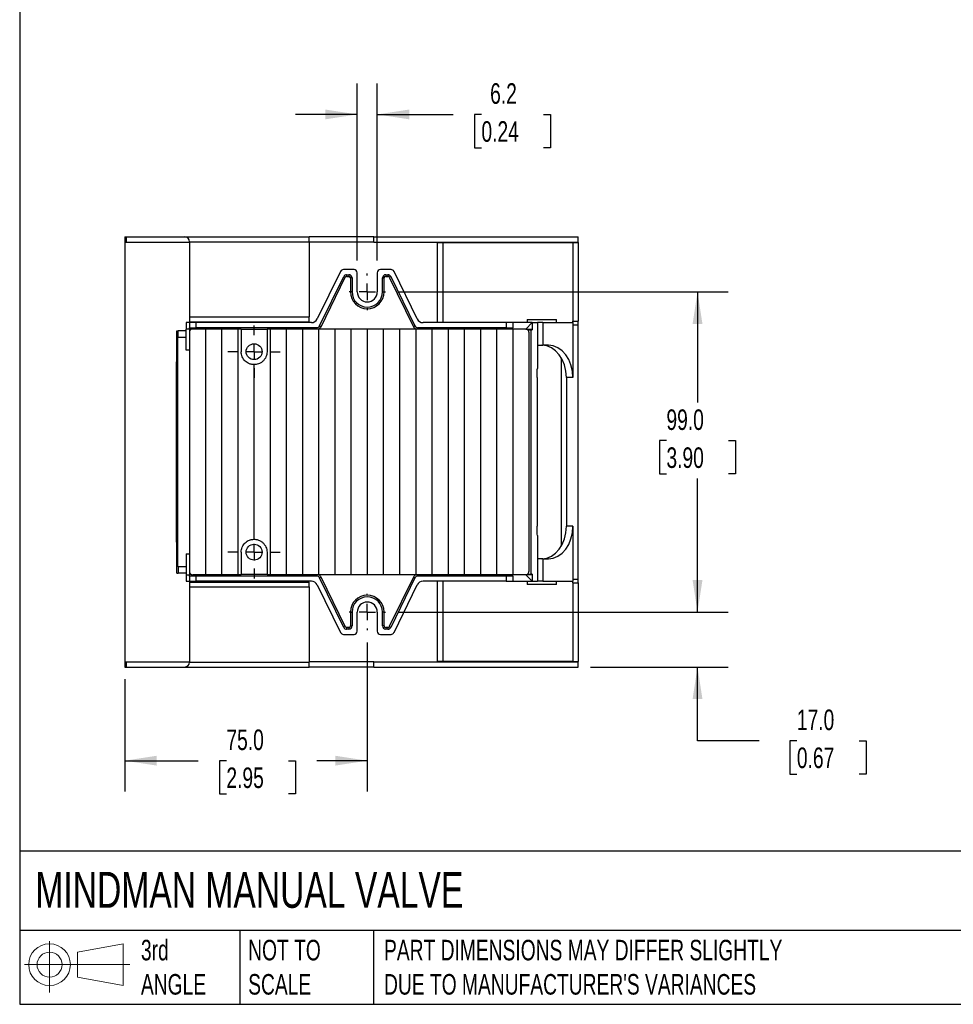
# Model space of a CAD drawing. Header units: millimetres. Extents: x 19 to 819, y 19 to 629.
# Tile 1 of 5: x 19 to 308, y 19 to 324. Entities that reach past the tile are written whole.
import ezdxf

# ---------------------------------------------------------------- set-up
doc = ezdxf.new("R2010")
doc.units = ezdxf.units.MM
doc.header["$LTSCALE"] = 3
doc.linetypes.add('SLD-Center', pattern=[19.05, 15.24, -1.27, 1.27, -1.27])
doc.linetypes.add('SLD-Solid', pattern=[0])
doc.layers.add('CENTER', color=40, linetype='SLD-Center')
doc.layers.add('SLD-DEFPOINTS', color=7, linetype='Continuous')
doc.layers.add('DIMENSIONS', color=140, linetype='SLD-Solid', lineweight=25)
doc.layers.add('TEXT', color=140, linetype='SLD-Solid', lineweight=25)
doc.styles.add('SLDTEXTSTYLE0', font='TXT', dxfattribs={"width": 0.7})
doc.dimstyles.new('SLDDIMSTYLE0', dxfattribs={"dimtxt": 6.474023, "dimasz": 9.906, "dimexe": 0, "dimexo": 0.0625, "dimgap": 1.618506, "dimtad": 0, "dimtih": 1, "dimtoh": 1, "dimdec": 1, "dimrnd": 1e-09, "dimzin": 12, "dimdsep": 46, "dimtxsty": 'SLDTEXTSTYLE0', "dimsah": 1, "dimcen": 0.09, "dimadec": 0, "dimazin": 3, "dimtfac": 1, "dimtdec": 1, "dimtmove": 0, "dimatfit": 0, "dimfxl": 0, "dimfrac": 2, "dimtolj": 1, "dimtzin": 12, "dimarcsym": 0})
doc.dimstyles.new('SLDDIMSTYLE1', dxfattribs={"dimtxt": 6.474023, "dimasz": 9.906, "dimexe": 0, "dimexo": 0.0625, "dimgap": 1.618506, "dimtad": 0, "dimtih": 1, "dimtoh": 1, "dimdec": 1, "dimrnd": 1e-09, "dimzin": 4, "dimdsep": 46, "dimtxsty": 'SLDTEXTSTYLE0', "dimsah": 1, "dimcen": 0.09, "dimadec": 0, "dimazin": 1, "dimtfac": 1, "dimtdec": 1, "dimtofl": 0, "dimtmove": 0, "dimatfit": 3, "dimfxl": 0, "dimfrac": 2, "dimtolj": 1, "dimtzin": 12, "dimarcsym": 0})
doc.dimstyles.new('SLDDIMSTYLE4', dxfattribs={"dimtxt": 6.474023, "dimasz": 9.906, "dimexe": 0, "dimexo": 0.0625, "dimgap": 1.618506, "dimtad": 0, "dimtih": 1, "dimtoh": 1, "dimdec": 1, "dimrnd": 1e-09, "dimzin": 4, "dimdsep": 46, "dimtxsty": 'SLDTEXTSTYLE0', "dimsah": 1, "dimcen": 0.09, "dimadec": 0, "dimazin": 1, "dimtfac": 1, "dimtdec": 1, "dimtmove": 0, "dimatfit": 0, "dimfxl": 0, "dimfrac": 2, "dimtolj": 1, "dimtzin": 12, "dimarcsym": 0})

# ---------------------------------------------------------------- blocks, each defined once
blk = doc.blocks.new('Block11')
at = {"color": 7, "linetype": 'SLD-Solid', "lineweight": 18}
for p, q in [((7.77, 15.93), (7.77, 0)), ((16.44, 12.5), (30.53, 15.1)), ((16.44, 4.79), (16.44, 12.5)), ((30.53, 15.1), (30.53, 2.19)), ((0, 8.65), (32.62, 8.65)), ((16.44, 4.79), (30.53, 2.19))]:
    blk.add_line(p, q, dxfattribs=at)
for radius in [6.45, 3.86]:
    blk.add_circle((7.77, 8.65), radius, dxfattribs=at)
blk = doc.blocks.new('Block12')
at = {"layer": 'SLD-DEFPOINTS'}
blk.add_blockref('Block11', (0, 0), dxfattribs=at)
blk = doc.blocks.new('_D_11')
at = {"layer": 'DIMENSIONS'}
for p, q in [((136, 239.35), (238.22, 239.35)), ((228.69, 239.35), (228.69, 205.1)), ((219.08, 193.37), (216.9, 193.37)), ((216.9, 193.37), (216.9, 183.08)), ((238.31, 193.37), (240.49, 193.37)), ((240.49, 193.37), (240.49, 183.08)), ((216.9, 183.08), (219.08, 183.08)), ((240.49, 183.08), (238.31, 183.08)), ((228.69, 140.35), (228.69, 181.63)), ((136, 140.35), (238.22, 140.35))]:
    blk.add_line(p, q, dxfattribs=at)
for points in [[(228.69, 239.35), (227.17, 229.44), (230.22, 229.44)], [(228.69, 140.35), (230.22, 150.25), (227.17, 150.25)]]:
    blk.add_solid(points, dxfattribs=at)
at = {"layer": 'DIMENSIONS', "char_height": 6.35, "attachment_point": 1, "style": 'SLDTEXTSTYLE0'}
for s, insert in [('99.0', (219.08, 203)), ('3.90', (219.08, 191.26))]:
    blk.add_mtext(s, dxfattribs=dict(at, insert=insert))
blk = doc.blocks.new('_D_12')
at = {"layer": 'DIMENSIONS'}
for p, q in [((123.45, 249.06), (123.45, 303.75)), ((129.65, 249.06), (129.65, 303.75)), ((123.45, 294.22), (104.4, 294.22)), ((129.65, 294.22), (153.08, 294.22)), ((161.86, 294.22), (159.68, 294.22)), ((159.68, 294.22), (159.68, 283.93)), ((181.1, 294.22), (183.27, 294.22)), ((183.27, 294.22), (183.27, 283.93)), ((159.68, 283.93), (161.86, 283.93)), ((183.27, 283.93), (181.1, 283.93))]:
    blk.add_line(p, q, dxfattribs=at)
for points in [[(123.45, 294.22), (113.54, 295.74), (113.54, 292.7)], [(129.65, 294.22), (139.55, 292.7), (139.55, 295.74)]]:
    blk.add_solid(points, dxfattribs=at)
at = {"layer": 'DIMENSIONS', "char_height": 6.35, "attachment_point": 1, "style": 'SLDTEXTSTYLE0'}
for s, insert in [('6.2', (164.55, 303.86)), ('0.24', (161.86, 292.12))]:
    blk.add_mtext(s, dxfattribs=dict(at, insert=insert))
blk = doc.blocks.new('_D_13')
at = {"layer": 'DIMENSIONS'}
for p, q in [((228.69, 140.35), (228.69, 159.4)), ((136, 140.35), (238.22, 140.35)), ((195.56, 123.35), (238.22, 123.35)), ((228.69, 100.55), (228.69, 123.35)), ((247.74, 100.55), (228.69, 100.55)), ((259.42, 100.55), (257.24, 100.55)), ((257.24, 100.55), (257.24, 90.26)), ((278.66, 100.55), (280.83, 100.55)), ((280.83, 100.55), (280.83, 90.26)), ((257.24, 90.26), (259.42, 90.26)), ((280.83, 90.26), (278.66, 90.26))]:
    blk.add_line(p, q, dxfattribs=at)
for points in [[(228.69, 140.35), (230.22, 150.25), (227.17, 150.25)], [(228.69, 123.35), (227.17, 113.44), (230.22, 113.44)]]:
    blk.add_solid(points, dxfattribs=at)
at = {"layer": 'DIMENSIONS', "char_height": 6.35, "attachment_point": 1, "style": 'SLDTEXTSTYLE0'}
for s, insert in [('17.0', (259.42, 110.19)), ('0.67', (259.42, 98.45))]:
    blk.add_mtext(s, dxfattribs=dict(at, insert=insert))
blk = doc.blocks.new('_D_14')
at = {"layer": 'DIMENSIONS'}
for p, q in [((126.55, 130.9), (126.55, 84.86)), ((51.55, 119.54), (51.55, 84.86)), ((51.55, 94.38), (74.21, 94.38)), ((82.98, 94.38), (80.81, 94.38)), ((80.81, 94.38), (80.81, 84.09)), ((102.22, 94.38), (104.4, 94.38)), ((104.4, 94.38), (104.4, 84.09)), ((126.55, 94.38), (110.99, 94.38)), ((80.81, 84.09), (82.98, 84.09)), ((104.4, 84.09), (102.22, 84.09))]:
    blk.add_line(p, q, dxfattribs=at)
for points in [[(51.55, 94.38), (61.45, 92.86), (61.45, 95.91)], [(126.55, 94.38), (116.64, 95.91), (116.64, 92.86)]]:
    blk.add_solid(points, dxfattribs=at)
at = {"layer": 'DIMENSIONS', "char_height": 6.35, "attachment_point": 1, "style": 'SLDTEXTSTYLE0'}
for s, insert in [('75.0', (82.98, 104.02)), ('2.95', (82.98, 92.28))]:
    blk.add_mtext(s, dxfattribs=dict(at, insert=insert))
blk = doc.blocks.new('SW_CENTERMARKSYMBOL_9')
at = {"layer": 'CENTER', "color": 0}
for p, q in [((0, 5.08), (0, 8.09)), ((-5.08, 0), (-8.09, 0)), ((0, 0), (-2.54, 0)), ((0, 0), (0, 2.54)), ((0, 0), (0, -2.54)), ((0, 0), (2.54, 0)), ((5.08, 0), (8.09, 0)), ((0, -5.08), (0, -8.09))]:
    blk.add_line(p, q, dxfattribs=at)
blk = doc.blocks.new('SW_CENTERMARKSYMBOL_10')
at = {"layer": 'CENTER', "color": 0}
for p, q in [((0, 5.08), (0, 8.09)), ((-5.08, 0), (-8.09, 0)), ((0, 0), (-2.54, 0)), ((0, 0), (0, 2.54)), ((0, 0), (0, -2.54)), ((0, 0), (2.54, 0)), ((5.08, 0), (8.09, 0)), ((0, -5.08), (0, -8.09))]:
    blk.add_line(p, q, dxfattribs=at)
blk = doc.blocks.new('SW_CENTERMARKSYMBOL_11')
at = {"layer": 'CENTER', "color": 0}
for p, q in [((0, 5.08), (0, 5.64)), ((-5.08, 0), (-5.64, 0)), ((0, 0), (-2.54, 0)), ((0, 0), (0, 2.54)), ((0, 0), (0, -2.54)), ((0, 0), (2.54, 0)), ((5.08, 0), (5.64, 0)), ((0, -5.08), (0, -5.64))]:
    blk.add_line(p, q, dxfattribs=at)
blk = doc.blocks.new('SW_CENTERMARKSYMBOL_12')
at = {"layer": 'CENTER', "color": 0}
for p, q in [((0, 5.08), (0, 5.64)), ((-5.08, 0), (-5.64, 0)), ((0, 0), (-2.54, 0)), ((0, 0), (0, 2.54)), ((0, 0), (0, -2.54)), ((0, 0), (2.54, 0)), ((5.08, 0), (5.64, 0)), ((0, -5.08), (0, -5.64))]:
    blk.add_line(p, q, dxfattribs=at)

msp = doc.modelspace()

# ---------------------------------------------------------------- linework, layer by layer
for p, q in [((51.55, 256.35), (51.55, 254.75)), ((51.55, 256.35), (51.99, 256.35)), ((51.99, 256.35), (51.99, 254.75)), ((51.99, 256.35), (70.05, 256.35)), ((70.05, 256.35), (108.55, 256.35)), ((108.55, 254.85), (108.55, 256.35)), ((128.55, 256.35), (108.55, 256.35)), ((128.55, 254.75), (128.55, 256.35)), ((128.55, 256.35), (191.75, 256.35)), ((191.75, 254.75), (191.75, 256.35)), ((51.55, 254.75), (51.99, 254.75)), ((51.55, 254.75), (51.55, 124.95)), ((51.99, 254.75), (71.55, 254.75)), ((71.55, 254.85), (71.55, 254.75)), ((71.55, 254.85), (108.55, 254.85)), ((71.55, 254.75), (71.55, 231.6)), ((108.55, 254.85), (108.55, 231.6)), ((128.55, 254.75), (108.55, 254.75)), ((128.55, 254.75), (191.75, 254.75)), ((148.21, 254.65), (149.91, 254.65)), ((148.21, 254.65), (148.21, 229.85)), ((149.91, 254.65), (190.15, 254.65)), ((149.91, 254.65), (149.91, 229.85)), ((152.32, 254.75), (152.32, 254.65)), ((190.15, 254.65), (191.75, 254.65)), ((190.15, 254.65), (190.15, 230.29)), ((191.75, 254.65), (191.75, 230.29)), ((118.27, 245.68), (111.09, 230.97)), ((111.82, 228.81), (119.27, 244.08)), ((112.27, 228.59), (119.72, 243.86)), ((122.45, 246.25), (119.17, 246.25)), ((119.27, 244.08), (119.72, 243.86)), ((120.17, 244.65), (120.85, 244.65)), ((120.17, 244.65), (120.17, 244.15)), ((120.17, 244.15), (120.85, 244.15)), ((120.85, 244.65), (120.85, 244.15)), ((121.35, 243.65), (121.35, 239.35)), ((121.85, 243.65), (121.35, 243.65)), ((121.85, 243.65), (121.85, 239.35)), ((123.45, 239.35), (123.45, 245.25)), ((129.65, 245.25), (129.65, 239.35)), ((133.92, 246.25), (130.65, 246.25)), ((131.25, 239.35), (131.25, 243.65)), ((131.25, 243.65), (131.75, 243.65)), ((131.75, 239.35), (131.75, 243.65)), ((132.25, 244.65), (132.92, 244.65)), ((132.25, 244.65), (132.25, 244.15)), ((132.25, 244.15), (132.92, 244.15)), ((132.92, 244.65), (132.92, 244.15)), ((133.82, 244.08), (133.37, 243.86)), ((133.37, 243.86), (140.82, 228.59)), ((133.82, 244.08), (141.27, 228.81)), ((142, 230.97), (134.82, 245.68)), ((121.85, 239.35), (121.35, 239.35)), ((131.25, 239.35), (131.75, 239.35)), ((71.55, 231.6), (108.55, 231.6)), ((71.55, 231.6), (71.55, 230.1)), ((108.55, 230.1), (108.55, 231.6)), ((70.55, 229.85), (70.55, 227.85)), ((71.55, 229.85), (70.55, 229.85)), ((71.55, 230.1), (108.55, 230.1)), ((73.55, 229.85), (71.55, 229.85)), ((71.55, 229.85), (71.55, 228.25)), ((73.55, 229.85), (73.55, 228.25)), ((109.3, 229.85), (73.55, 229.85)), ((111.82, 228.81), (112.27, 228.59)), ((141.27, 228.81), (140.82, 228.59)), ((169.55, 229.85), (143.8, 229.85)), ((169.55, 229.85), (169.55, 228.25)), ((171.55, 229.85), (169.55, 229.85)), ((171.55, 229.85), (171.55, 228.25)), ((177.55, 229.85), (171.55, 229.85)), ((177.55, 229.85), (175.55, 227.85)), ((176.05, 230.85), (176.05, 229.85)), ((176.05, 230.85), (179.85, 230.85)), ((177.55, 229.85), (177.55, 227.65)), ((177.55, 229.85), (179.15, 229.85)), ((179.15, 229.85), (179.15, 215.65)), ((180.85, 229.85), (179.15, 229.85)), ((179.85, 230.85), (185.05, 230.85)), ((180.85, 229.85), (180.85, 222.85)), ((180.85, 229.85), (190.15, 229.85)), ((185.05, 229.85), (185.05, 230.85)), ((190.15, 229.85), (190.15, 230.29)), ((190.15, 230.29), (191.75, 230.29)), ((190.15, 229.85), (190.15, 229.18)), ((190.15, 229.18), (190.15, 212.85)), ((190.15, 229.18), (191.75, 229.18)), ((191.75, 229.18), (191.75, 230.29)), ((191.75, 150.51), (191.75, 229.18)), ((67.65, 217.35), (67.65, 227.35)), ((67.65, 227.35), (68.07, 227.35)), ((68, 154.35), (68, 225.35)), ((68.07, 225.35), (68, 225.35)), ((68.07, 225.35), (68.07, 227.35)), ((70.55, 227.35), (68.07, 227.35)), ((68.07, 225.35), (70.55, 225.35)), ((71.55, 227.85), (70.55, 227.85)), ((70.55, 221.35), (70.55, 227.85)), ((71.55, 228.25), (73.55, 228.25)), ((71.55, 227.75), (71.55, 228.25)), ((72.11, 227.75), (71.55, 227.75)), ((71.55, 227.75), (71.55, 226.85)), ((71.55, 226.85), (71.55, 152.85)), ((76.51, 227.85), (72.55, 227.85)), ((110.92, 228.25), (73.55, 228.25)), ((76.51, 227.85), (76.51, 151.85)), ((81.47, 227.85), (76.51, 227.85)), ((81.47, 227.85), (81.47, 151.85)), ((86.47, 227.85), (81.47, 227.85)), ((86.47, 227.85), (86.47, 151.85)), ((87.55, 227.85), (86.47, 227.85)), ((87.55, 227.85), (87.55, 220.85)), ((95.55, 227.75), (87.55, 227.75)), ((96.48, 227.85), (95.55, 227.85)), ((95.55, 227.85), (95.55, 220.85)), ((96.48, 227.85), (96.48, 151.85)), ((101.49, 227.85), (96.48, 227.85)), ((101.49, 227.85), (101.49, 151.85)), ((106.49, 227.85), (101.49, 227.85)), ((106.49, 227.85), (106.49, 151.85)), ((111.49, 227.85), (106.49, 227.85)), ((110.92, 228.25), (110.92, 227.85)), ((111.49, 227.85), (111.49, 151.85)), ((116.5, 227.85), (111.49, 227.85)), ((116.5, 227.85), (116.5, 151.85)), ((121.5, 227.85), (116.5, 227.85)), ((121.5, 227.85), (121.5, 151.85)), ((126.51, 227.85), (121.5, 227.85)), ((126.51, 227.85), (126.51, 151.85)), ((131.51, 227.85), (126.51, 227.85)), ((131.51, 227.85), (131.51, 151.85)), ((136.51, 227.85), (131.51, 227.85)), ((136.51, 227.85), (136.51, 151.85)), ((141.52, 227.85), (136.51, 227.85)), ((141.52, 227.85), (141.52, 151.85)), ((146.52, 227.85), (141.52, 227.85)), ((169.55, 228.25), (142.17, 228.25)), ((142.17, 228.25), (142.17, 227.85)), ((146.52, 227.85), (146.52, 151.85)), ((151.53, 227.85), (146.52, 227.85)), ((151.53, 227.85), (151.53, 151.85)), ((156.53, 227.85), (151.53, 227.85)), ((156.53, 227.85), (156.53, 151.85)), ((161.53, 227.85), (156.53, 227.85)), ((161.53, 227.85), (161.53, 151.85)), ((166.54, 227.85), (161.53, 227.85)), ((166.54, 227.85), (166.54, 151.85)), ((171.54, 227.85), (166.54, 227.85)), ((169.55, 228.25), (171.55, 228.25)), ((171.54, 227.85), (171.54, 151.85)), ((175.55, 227.85), (171.54, 227.85)), ((171.55, 227.85), (171.55, 228.25)), ((175.55, 227.85), (177.55, 227.85)), ((176.15, 227.65), (177.15, 227.65)), ((176.55, 226.85), (176.55, 152.85)), ((177.15, 227.65), (177.15, 152.05)), ((177.15, 227.65), (177.55, 227.65)), ((179.15, 222.85), (180.85, 222.85)), ((182.56, 222.85), (180.85, 222.85)), ((71.55, 221.35), (70.55, 221.35)), ((67.47, 217.35), (67.47, 162.35)), ((67.47, 217.35), (67.65, 217.35)), ((91.48, 216.85), (91.48, 162.85)), ((186.55, 218.97), (186.55, 160.72)), ((179.11, 212.85), (179.11, 166.85)), ((190.15, 212.85), (188.14, 212.85)), ((188.14, 212.85), (188.14, 166.85)), ((190.15, 166.85), (188.14, 166.85)), ((190.15, 166.85), (190.15, 150.51)), ((67.47, 162.35), (67.65, 162.35)), ((67.65, 152.35), (67.65, 162.35)), ((179.15, 164.05), (179.15, 149.85)), ((70.55, 158.35), (71.55, 158.35)), ((70.55, 158.35), (70.55, 151.85)), ((87.55, 158.85), (87.55, 151.85)), ((95.55, 158.85), (95.55, 151.85)), ((180.85, 156.85), (179.15, 156.85)), ((180.85, 156.85), (180.85, 149.85)), ((180.85, 156.85), (182.56, 156.85)), ((67.65, 152.35), (68.07, 152.35)), ((68, 154.35), (68.07, 154.35)), ((68.07, 154.35), (68.07, 152.35)), ((70.55, 154.35), (68.07, 154.35)), ((70.55, 152.35), (68.07, 152.35)), ((71.55, 152.85), (71.55, 151.95)), ((70.55, 151.85), (70.55, 149.85)), ((70.55, 151.85), (71.55, 151.85)), ((70.55, 149.85), (71.55, 149.85)), ((72.11, 151.95), (71.55, 151.95)), ((71.55, 151.45), (71.55, 151.95)), ((73.55, 151.45), (71.55, 151.45)), ((71.55, 151.45), (71.55, 149.85)), ((71.55, 149.85), (73.55, 149.85)), ((71.55, 149.6), (108.55, 149.6)), ((71.55, 149.6), (71.55, 148.1)), ((76.51, 151.85), (72.55, 151.85)), ((73.55, 151.45), (73.55, 149.85)), ((110.92, 151.45), (73.55, 151.45)), ((109.3, 149.85), (73.55, 149.85)), ((81.47, 151.85), (76.51, 151.85)), ((86.47, 151.85), (81.47, 151.85)), ((87.55, 151.85), (86.47, 151.85)), ((95.55, 151.95), (87.55, 151.95)), ((96.48, 151.85), (95.55, 151.85)), ((101.49, 151.85), (96.48, 151.85)), ((106.49, 151.85), (101.49, 151.85)), ((111.49, 151.85), (106.49, 151.85)), ((108.55, 148.1), (108.55, 149.6)), ((110.92, 151.85), (110.92, 151.45)), ((116.5, 151.85), (111.49, 151.85)), ((112.27, 151.1), (111.82, 150.88)), ((119.27, 135.61), (111.82, 150.88)), ((119.72, 135.83), (112.27, 151.1)), ((121.5, 151.85), (116.5, 151.85)), ((126.51, 151.85), (121.5, 151.85)), ((131.51, 151.85), (126.51, 151.85)), ((136.51, 151.85), (131.51, 151.85)), ((140.82, 151.1), (133.37, 135.83)), ((141.27, 150.88), (133.82, 135.61)), ((141.52, 151.85), (136.51, 151.85)), ((140.82, 151.1), (141.27, 150.88)), ((146.52, 151.85), (141.52, 151.85)), ((142.17, 151.85), (142.17, 151.45)), ((169.55, 151.45), (142.17, 151.45)), ((169.55, 149.85), (143.8, 149.85)), ((151.53, 151.85), (146.52, 151.85)), ((148.21, 149.85), (148.21, 125.05)), ((149.91, 149.85), (149.91, 125.05)), ((156.53, 151.85), (151.53, 151.85)), ((161.53, 151.85), (156.53, 151.85)), ((166.54, 151.85), (161.53, 151.85)), ((171.54, 151.85), (166.54, 151.85)), ((169.55, 151.45), (169.55, 149.85)), ((171.55, 151.45), (169.55, 151.45)), ((169.55, 149.85), (171.55, 149.85)), ((175.55, 151.85), (171.54, 151.85)), ((171.55, 151.45), (171.55, 151.85)), ((171.55, 151.45), (171.55, 149.85)), ((171.55, 149.85), (177.55, 149.85)), ((177.55, 149.85), (175.55, 151.85)), ((177.55, 151.85), (175.55, 151.85)), ((176.05, 149.85), (176.05, 148.85)), ((176.15, 152.05), (177.15, 152.05)), ((177.55, 152.05), (177.15, 152.05)), ((177.55, 152.05), (177.55, 149.85)), ((177.55, 149.85), (179.15, 149.85)), ((180.85, 149.85), (179.15, 149.85)), ((180.85, 149.85), (190.15, 149.85)), ((185.05, 148.85), (185.05, 149.85)), ((190.15, 150.51), (190.15, 149.85)), ((190.15, 150.51), (191.75, 150.51)), ((190.15, 149.4), (190.15, 149.85)), ((190.15, 149.4), (191.75, 149.4)), ((190.15, 149.4), (190.15, 125.05)), ((191.75, 149.4), (191.75, 150.51)), ((191.75, 149.4), (191.75, 125.05)), ((71.55, 148.1), (108.55, 148.1)), ((71.55, 148.1), (71.55, 124.95)), ((108.55, 148.1), (108.55, 124.85)), ((111.09, 148.72), (118.27, 134.01)), ((134.82, 134.01), (142, 148.72)), ((182.39, 148.85), (176.05, 148.85)), ((185.05, 148.85), (182.39, 148.85)), ((121.35, 140.35), (121.35, 136.05)), ((121.35, 140.35), (121.85, 140.35)), ((121.85, 140.35), (121.85, 136.05)), ((123.45, 134.45), (123.45, 140.35)), ((129.65, 140.35), (129.65, 134.45)), ((131.25, 136.05), (131.25, 140.35)), ((131.75, 140.35), (131.25, 140.35)), ((131.75, 136.05), (131.75, 140.35)), ((119.72, 135.83), (119.27, 135.61)), ((120.17, 135.55), (120.17, 135.05)), ((120.85, 135.55), (120.17, 135.55)), ((120.85, 135.05), (120.17, 135.05)), ((120.85, 135.55), (120.85, 135.05)), ((121.35, 136.05), (121.85, 136.05)), ((131.75, 136.05), (131.25, 136.05)), ((132.92, 135.55), (132.25, 135.55)), ((132.25, 135.55), (132.25, 135.05)), ((132.92, 135.05), (132.25, 135.05)), ((132.92, 135.55), (132.92, 135.05)), ((133.37, 135.83), (133.82, 135.61)), ((119.17, 133.45), (122.45, 133.45)), ((130.65, 133.45), (133.92, 133.45)), ((51.55, 124.95), (51.55, 123.35)), ((51.55, 124.95), (51.99, 124.95)), ((51.99, 124.95), (51.99, 123.35)), ((51.99, 124.95), (71.55, 124.95)), ((71.55, 124.95), (71.55, 124.85)), ((71.55, 124.85), (108.55, 124.85)), ((128.55, 124.95), (108.55, 124.95)), ((108.55, 123.35), (108.55, 124.85)), ((128.55, 123.35), (128.55, 124.95)), ((128.55, 124.95), (191.75, 124.95)), ((149.91, 125.05), (148.21, 125.05)), ((190.15, 125.05), (149.91, 125.05)), ((152.32, 125.05), (152.32, 124.95)), ((190.15, 125.05), (191.75, 125.05)), ((191.75, 123.35), (191.75, 124.95)), ((51.55, 123.35), (51.99, 123.35)), ((51.99, 123.35), (70.05, 123.35)), ((70.05, 123.35), (108.55, 123.35)), ((128.55, 123.35), (108.55, 123.35)), ((128.55, 123.35), (191.75, 123.35))]:
    msp.add_line(p, q)
at = {"flags": 128}
for points in [[(67.65, 218.67), (67.57, 218.32), (67.47, 217.35)], [(67.47, 162.35), (67.57, 161.37), (67.65, 161.02)]]:
    msp.add_lwpolyline(points, dxfattribs=at)
for centre in [(91.55, 220.85), (91.55, 158.85)]:
    msp.add_circle(centre, 2.46)
for centre, radius, start, end in [((70.05, 254.85), 1.5, 0, 90), ((119.17, 245.25), 1, 90, 153.9967), ((120.17, 243.65), 1, 90, 153.9967), ((120.17, 243.65), 0.5, 90, 153.9967), ((120.85, 243.65), 1, 0, 90), ((120.85, 243.65), 0.5, 0, 90), ((122.45, 245.25), 1, 0, 90), ((130.65, 245.25), 1, 90, 180), ((132.25, 243.65), 1, 90, 180), ((132.25, 243.65), 0.5, 90, 180), ((132.92, 243.65), 1, 26.0033, 90), ((132.92, 243.65), 0.5, 26.0033, 90), ((133.92, 245.25), 1, 26.0033, 90), ((126.55, 239.35), 5.2, 180, 0), ((126.55, 239.35), 4.7, 180, 0), ((126.55, 239.35), 3.1, 180, 0), ((109.3, 231.85), 2, 270, 333.9967), ((110.92, 229.25), 1, 270, 333.9967), ((110.92, 229.25), 1.5, 291.0395, 333.9967), ((142.17, 229.25), 1.5, 206.0033, 248.9605), ((142.17, 229.25), 1, 206.0033, 270), ((143.8, 231.85), 2, 206.0033, 270), ((109.3, 147.85), 2, 26.0033, 90), ((110.92, 150.45), 1, 26.0033, 90), ((110.92, 150.45), 1.5, 26.0033, 68.9605), ((142.17, 150.45), 1.5, 111.0395, 153.9967), ((142.17, 150.45), 1, 90, 153.9967), ((143.8, 147.85), 2, 90, 153.9967), ((126.55, 140.35), 5.2, 0, 180), ((126.55, 140.35), 4.7, 0, 180), ((126.55, 140.35), 3.1, 0, 180), ((119.17, 134.45), 1, 206.0033, 270), ((120.17, 136.05), 1, 206.0033, 270), ((120.17, 136.05), 0.5, 206.0033, 270), ((120.85, 136.05), 1, 270, 0), ((120.85, 136.05), 0.5, 270, 0), ((122.45, 134.45), 1, 270, 0), ((130.65, 134.45), 1, 180, 270), ((132.25, 136.05), 1, 180, 270), ((132.25, 136.05), 0.5, 180, 270), ((132.92, 136.05), 0.5, 270, 333.9967), ((132.92, 136.05), 1, 270, 333.9967), ((133.92, 134.45), 1, 270, 333.9967), ((70.05, 124.85), 1.5, 270, 0)]:
    msp.add_arc(centre, radius, start, end)
for centre, start_param, end_param in [((180.55, 212.85), 4.712389, 6.283185), ((182.56, 212.85), 4.712389, 6.283185), ((180.55, 166.85), 3.141593, 4.712389), ((182.56, 166.85), 3.141593, 4.712389)]:
    msp.add_ellipse(centre, major_axis=(0, 10), ratio=0.758621, start_param=start_param, end_param=end_param)
for points, knots in [([(72.55, 227.85), (72.41, 227.85), (72.29, 227.82), (72.05, 227.73), (71.95, 227.66), (71.77, 227.48), (71.69, 227.38), (71.58, 227.13), (71.55, 226.99), (71.55, 226.85)], [0, 0, 0, 0, 0.25, 0.25, 0.5, 0.5, 0.75, 0.75, 1, 1, 1, 1]), ([(176.55, 226.85), (176.55, 226.99), (176.51, 227.13), (176.4, 227.38), (176.33, 227.48), (176.14, 227.66), (176.04, 227.73), (175.8, 227.82), (175.68, 227.85), (175.55, 227.85)], [0, 0, 0, 0, 0.25, 0.25, 0.5, 0.5, 0.75, 0.75, 1, 1, 1, 1]), ([(91.48, 216.85), (91.28, 216.85), (91.07, 216.87), (90.72, 216.93), (90.6, 216.96), (90.36, 217.02), (90.24, 217.06), (89.88, 217.2), (89.64, 217.32), (89.19, 217.6), (88.97, 217.77), (88.58, 218.15), (88.41, 218.35), (88.1, 218.8), (87.97, 219.03), (87.76, 219.52), (87.68, 219.78), (87.57, 220.31), (87.55, 220.57), (87.55, 220.85)], [0, 0, 0, 0, 0.125, 0.125, 0.1875, 0.1875, 0.25, 0.25, 0.375, 0.375, 0.5, 0.5, 0.625, 0.625, 0.75, 0.75, 0.875, 0.875, 1, 1, 1, 1]), ([(95.55, 220.85), (95.55, 220.57), (95.52, 220.29), (95.41, 219.76), (95.32, 219.49), (95.1, 218.99), (94.97, 218.76), (94.65, 218.31), (94.47, 218.1), (94.17, 217.82), (94.07, 217.74), (93.85, 217.57), (93.73, 217.49), (93.37, 217.28), (93.13, 217.16), (92.62, 216.98), (92.38, 216.93), (91.9, 216.85), (91.68, 216.84), (91.48, 216.85)], [0, 0, 0, 0, 0.125, 0.125, 0.25, 0.25, 0.375, 0.375, 0.5, 0.5, 0.5625, 0.5625, 0.625, 0.625, 0.75, 0.75, 0.875, 0.875, 1, 1, 1, 1]), ([(179.11, 212.85), (179.11, 213.32), (179.11, 213.79), (179.13, 214.73), (179.15, 215.19), (179.15, 215.65)], [0, 0, 0, 0, 0.5, 0.5, 1, 1, 1, 1]), ([(179.15, 164.05), (179.15, 164.5), (179.13, 164.96), (179.11, 165.9), (179.11, 166.37), (179.11, 166.85)], [0, 0, 0, 0, 0.5, 0.5, 1, 1, 1, 1]), ([(87.55, 158.85), (87.55, 159.12), (87.57, 159.39), (87.68, 159.91), (87.76, 160.17), (87.97, 160.66), (88.1, 160.9), (88.41, 161.34), (88.58, 161.54), (88.97, 161.92), (89.18, 162.08), (89.64, 162.37), (89.87, 162.49), (90.24, 162.63), (90.36, 162.67), (90.6, 162.73), (90.72, 162.76), (91.06, 162.82), (91.28, 162.84), (91.48, 162.85)], [0, 0, 0, 0, 0.125, 0.125, 0.25, 0.25, 0.375, 0.375, 0.5, 0.5, 0.625, 0.625, 0.75, 0.75, 0.8125, 0.8125, 0.875, 0.875, 1, 1, 1, 1]), ([(91.48, 162.85), (91.68, 162.85), (91.9, 162.84), (92.25, 162.78), (92.38, 162.76), (92.62, 162.7), (92.75, 162.66), (93.12, 162.53), (93.37, 162.42), (93.84, 162.13), (94.07, 161.96), (94.47, 161.59), (94.65, 161.38), (94.97, 160.93), (95.1, 160.7), (95.32, 160.19), (95.41, 159.93), (95.52, 159.4), (95.55, 159.12), (95.55, 158.85)], [0, 0, 0, 0, 0.125, 0.125, 0.1875, 0.1875, 0.25, 0.25, 0.375, 0.375, 0.5, 0.5, 0.625, 0.625, 0.75, 0.75, 0.875, 0.875, 1, 1, 1, 1]), ([(71.55, 152.85), (71.55, 152.7), (71.58, 152.56), (71.69, 152.31), (71.77, 152.21), (71.95, 152.03), (72.05, 151.97), (72.29, 151.87), (72.41, 151.85), (72.55, 151.85)], [0, 0, 0, 0, 0.25, 0.25, 0.5, 0.5, 0.75, 0.75, 1, 1, 1, 1]), ([(175.55, 151.85), (175.68, 151.85), (175.8, 151.87), (176.04, 151.97), (176.14, 152.03), (176.33, 152.21), (176.4, 152.31), (176.51, 152.56), (176.55, 152.7), (176.55, 152.85)], [0, 0, 0, 0, 0.25, 0.25, 0.5, 0.5, 0.75, 0.75, 1, 1, 1, 1])]:
    msp.add_open_spline(points, degree=3, knots=knots)
at = {"layer": 'TEXT'}
for p, q in [((19.05, 628.65), (19.05, 19.05)), ((819.15, 66.38), (19.05, 66.38)), ((819.15, 41.91), (19.05, 41.91)), ((87.13, 41.91), (87.13, 19.05)), ((128.51, 41.91), (128.51, 19.05)), ((19.05, 19.05), (819.15, 19.05))]:
    msp.add_line(p, q, dxfattribs=at)

# ---------------------------------------------------------------- block references
at = {"layer": 'CENTER'}
for name, p in [('SW_CENTERMARKSYMBOL_11', (126.55, 239.35)), ('SW_CENTERMARKSYMBOL_10', (91.55, 220.85)), ('SW_CENTERMARKSYMBOL_9', (91.55, 158.85)), ('SW_CENTERMARKSYMBOL_12', (126.55, 140.35))]:
    msp.add_blockref(name, p, dxfattribs=at)
at = {"layer": 'SLD-DEFPOINTS'}
msp.add_blockref('Block12', (20.51, 22.66), dxfattribs=at)

# ---------------------------------------------------------------- texts
at = {"layer": 'TEXT', "attachment_point": 1, "style": 'SLDTEXTSTYLE0'}
for s, insert, char_height in [('MINDMAN MANUAL VALVE', (23.9, 60), 11.1125), ('3rd^JANGLE', (56.55, 38.99), 6.35), ('NOT TO^JSCALE', (89.72, 38.99), 6.35), ("PART DIMENSIONS MAY DIFFER SLIGHTLY ^JDUE TO MANUFACTURER'S VARIANCES", (131.74, 38.99), 6.35)]:
    msp.add_mtext(s, dxfattribs=dict(at, insert=insert, char_height=char_height))

# ---------------------------------------------------------------- dimensions: what is measured, and where the dimension line sits
at = {"layer": 'DIMENSIONS'}
for base, p1, p2, dimstyle, picture, middle in [((129.65, 294.22), (123.45, 245.25), (129.65, 245.25), 'SLDDIMSTYLE0', '_D_12', (171.48, 294.22)), ((126.55, 94.38), (51.55, 123.35), (126.55, 134.71), 'SLDDIMSTYLE1', '_D_14', (92.6, 94.38))]:
    dim = msp.add_linear_dim(base=base, p1=p1, p2=p2, dimstyle=dimstyle, dxfattribs=at)
    dim.commit()
    dim.dimension.update_dxf_attribs({"geometry": picture, "text_midpoint": middle, "dimtype": 160})
for base, p1, p2, dimstyle, picture, middle in [((228.69, 140.35), (132.19, 239.35), (132.19, 140.35), 'SLDDIMSTYLE1', '_D_11', (228.69, 193.37)), ((228.69, 123.35), (132.19, 140.35), (191.75, 123.35), 'SLDDIMSTYLE4', '_D_13', (228.69, 100.55))]:
    dim = msp.add_linear_dim(base=base, p1=p1, p2=p2, angle=90, dimstyle=dimstyle, dxfattribs=at)
    dim.commit()
    dim.dimension.update_dxf_attribs({"geometry": picture, "text_midpoint": middle, "dimtype": 160})

doc.saveas('drawing.dxf')
